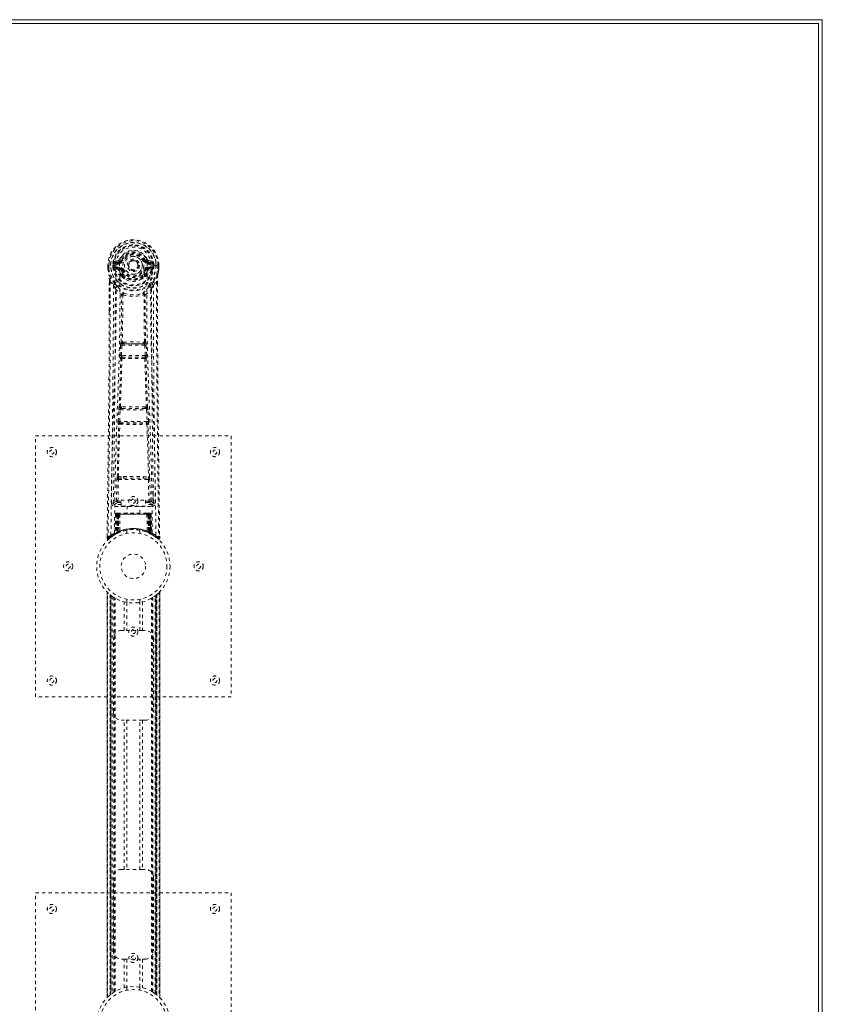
# Model space of a CAD drawing. Header units: inches. Extents: x 38 to 229, y 83 to 131.
# Tile 8 of 8: x 204 to 229, y 101 to 131. Entities that reach past the tile are written whole.
import ezdxf

# ---------------------------------------------------------------- set-up
doc = ezdxf.new("R2010")
doc.units = ezdxf.units.IN
doc.header["$MEASUREMENT"] = 0
doc.linetypes.add('SLD-Dashed', pattern=[0.075, 0.05, -0.025])
doc.linetypes.add('SLD-Solid', pattern=[0])

msp = doc.modelspace()

# ---------------------------------------------------------------- linework, layer by layer
at = {"color": 7, "linetype": 'SLD-Solid', "lineweight": 15}
for p, q in [((133.293, 130.911), (229.043, 130.911)), ((228.925, 130.793), (133.293, 130.793)), ((228.925, 130.793), (133.293, 130.793)), ((228.925, 83.529), (228.925, 130.793)), ((228.925, 83.529), (228.925, 130.793)), ((229.043, 130.911), (229.043, 83.411))]:
    msp.add_line(p, q, dxfattribs=at)
at = {"color": 7, "linetype": 'SLD-Dashed', "lineweight": 0}
for p, q in [((207.468, 123.535), (207.349, 123.512)), ((207.379, 123.476), (207.496, 123.496)), ((207.379, 123.476), (207.379, 123.446)), ((207.496, 123.476), (207.379, 123.476)), ((207.496, 123.446), (207.379, 123.446)), ((207.496, 123.496), (207.496, 123.476)), ((207.496, 123.446), (207.496, 123.476)), ((207.556, 123.54), (207.501, 123.563)), ((207.501, 123.429), (207.501, 123.431)), ((207.556, 123.54), (207.578, 123.53)), ((208.271, 123.53), (208.293, 123.54)), ((208.293, 123.54), (208.297, 123.532)), ((208.348, 123.431), (208.348, 123.429)), ((208.353, 123.496), (208.47, 123.476)), ((208.353, 123.496), (208.353, 123.476)), ((208.47, 123.476), (208.353, 123.476)), ((208.353, 123.446), (208.353, 123.476)), ((208.47, 123.446), (208.353, 123.446)), ((208.5, 123.512), (208.381, 123.535)), ((208.47, 123.446), (208.47, 123.476)), ((207.145, 123.395), (207.145, 123.278)), ((207.149, 123.395), (207.145, 123.395)), ((207.145, 123.278), (207.145, 123.274)), ((207.146, 123.395), (207.146, 123.278)), ((207.202, 123.394), (207.149, 123.395)), ((207.175, 123.392), (207.175, 123.278)), ((207.225, 123.394), (207.202, 123.394)), ((207.383, 123.394), (207.225, 123.394)), ((207.296, 123.321), (207.296, 123.392)), ((207.296, 123.321), (207.326, 123.322)), ((207.296, 123.321), (207.296, 123.321)), ((207.331, 123.392), (207.326, 123.392)), ((207.326, 123.392), (207.326, 123.322)), ((207.326, 123.321), (207.331, 123.303)), ((207.331, 123.313), (207.331, 123.392)), ((207.331, 123.303), (207.331, 123.313)), ((207.338, 123.276), (207.341, 123.272)), ((207.341, 123.272), (207.342, 123.271)), ((207.341, 123.272), (207.342, 123.271)), ((207.352, 123.26), (207.342, 123.271)), ((207.352, 123.26), (207.466, 123.24)), ((207.366, 123.324), (207.366, 123.294)), ((207.366, 123.324), (207.496, 123.324)), ((207.496, 123.269), (207.366, 123.294)), ((207.366, 123.294), (207.496, 123.294)), ((207.496, 123.324), (207.496, 123.294)), ((207.496, 123.269), (207.496, 123.294)), ((207.578, 123.239), (207.551, 123.228)), ((207.556, 123.078), (207.556, 123.097)), ((207.58, 123.103), (207.58, 123.084)), ((208.081, 123.385), (208.08, 123.369)), ((208.081, 123.393), (208.081, 123.385)), ((208.269, 123.084), (208.269, 123.103)), ((208.298, 123.228), (208.271, 123.239)), ((208.293, 123.078), (208.293, 123.097)), ((208.353, 123.324), (208.353, 123.294)), ((208.353, 123.324), (208.483, 123.324)), ((208.483, 123.294), (208.353, 123.269)), ((208.353, 123.269), (208.353, 123.294)), ((208.353, 123.294), (208.483, 123.294)), ((208.383, 123.24), (208.497, 123.26)), ((208.624, 123.394), (208.466, 123.394)), ((208.483, 123.294), (208.483, 123.324)), ((208.508, 123.272), (208.497, 123.26)), ((208.497, 123.26), (208.497, 123.26)), ((208.497, 123.26), (208.497, 123.26)), ((208.508, 123.272), (208.511, 123.276)), ((208.518, 123.392), (208.523, 123.392)), ((208.518, 123.313), (208.518, 123.392)), ((208.523, 123.321), (208.518, 123.303)), ((208.518, 123.303), (208.518, 123.313)), ((208.523, 123.322), (208.523, 123.392)), ((208.523, 123.322), (208.553, 123.321)), ((208.553, 123.392), (208.553, 123.321)), ((208.553, 123.392), (208.553, 123.392)), ((208.553, 123.321), (208.553, 123.321)), ((208.647, 123.394), (208.624, 123.394)), ((208.7, 123.395), (208.647, 123.394)), ((208.674, 123.278), (208.674, 123.392)), ((208.704, 123.395), (208.7, 123.395)), ((208.703, 123.278), (208.703, 123.395)), ((208.704, 123.395), (208.704, 123.278)), ((208.704, 123.274), (208.704, 123.278)), ((207.187, 122.894), (207.184, 121.969)), ((207.188, 121.969), (207.188, 122.893)), ((207.217, 122.892), (207.313, 122.776)), ((207.575, 123.033), (207.564, 123.05)), ((208.285, 123.05), (208.274, 123.033)), ((208.536, 122.776), (208.632, 122.892)), ((208.661, 122.839), (208.661, 122.893)), ((208.662, 122.894), (208.662, 122.84)), ((207.597, 122.474), (207.597, 122.474)), ((208.252, 122.474), (208.252, 122.474)), ((207.625, 121.034), (207.585, 121.034)), ((208.264, 121.034), (208.224, 121.034)), ((207.514, 120.621), (207.531, 120.938)), ((207.559, 120.619), (207.575, 120.936)), ((207.575, 120.936), (208.274, 120.936)), ((207.594, 120.981), (207.633, 120.981)), ((208.216, 120.981), (207.633, 120.981)), ((208.216, 120.981), (208.255, 120.981)), ((208.274, 120.936), (208.29, 120.619)), ((208.335, 120.621), (208.318, 120.938)), ((207.538, 120.527), (207.523, 120.531)), ((208.29, 120.619), (207.559, 120.619)), ((207.582, 120.569), (207.568, 120.574)), ((207.568, 120.574), (208.281, 120.574)), ((208.281, 120.574), (208.267, 120.569)), ((208.311, 120.527), (208.326, 120.531)), ((207.459, 118.603), (207.476, 118.956)), ((207.504, 118.601), (207.521, 118.954)), ((207.521, 118.954), (208.328, 118.954)), ((207.559, 119.05), (207.526, 119.049)), ((207.568, 118.998), (207.536, 118.998)), ((208.281, 118.998), (207.568, 118.998)), ((208.281, 118.998), (208.313, 118.998)), ((208.323, 119.049), (208.29, 119.05)), ((208.328, 118.954), (208.345, 118.601)), ((208.39, 118.603), (208.373, 118.956)), ((208.345, 118.601), (207.504, 118.601)), ((207.466, 118.513), (207.474, 118.51)), ((207.518, 118.553), (207.51, 118.556)), ((207.51, 118.556), (208.339, 118.556)), ((208.339, 118.556), (208.331, 118.553)), ((208.375, 118.51), (208.383, 118.513)), ((204.925, 118.161), (210.925, 118.161)), ((204.925, 110.161), (204.925, 118.161)), ((210.925, 118.161), (210.925, 110.161)), ((207.406, 116.158), (207.421, 116.819)), ((207.451, 116.157), (207.466, 116.818)), ((207.463, 116.903), (207.62, 116.91)), ((207.466, 116.818), (208.383, 116.818)), ((207.474, 116.859), (207.627, 116.861)), ((207.627, 116.861), (208.222, 116.861)), ((208.222, 116.861), (208.375, 116.859)), ((208.229, 116.91), (208.386, 116.903)), ((208.383, 116.818), (208.399, 116.157)), ((208.443, 116.158), (208.428, 116.819)), ((207.316, 116.391), (207.312, 116.103)), ((207.451, 116.112), (207.451, 116.157)), ((207.451, 116.157), (207.545, 116.157)), ((207.545, 116.188), (208.295, 116.188)), ((207.545, 116.008), (207.545, 116.188)), ((208.295, 116.188), (208.295, 116.008)), ((208.295, 116.157), (208.399, 116.157)), ((208.399, 116.112), (208.399, 116.157)), ((208.537, 116.103), (208.533, 116.391)), ((207.312, 116.101), (207.313, 116.093)), ((207.357, 116.055), (207.357, 115.995)), ((207.545, 116.055), (207.357, 116.055)), ((207.357, 115.995), (208.492, 115.995)), ((207.451, 116.112), (207.545, 116.112)), ((208.295, 116.008), (207.545, 116.008)), ((207.73, 116.008), (207.73, 115.786)), ((208.12, 115.786), (208.12, 116.008)), ((208.295, 116.112), (208.399, 116.112)), ((208.492, 116.055), (208.295, 116.055)), ((208.492, 115.995), (208.492, 116.055)), ((208.536, 116.093), (208.537, 116.101)), ((207.379, 115.757), (207.358, 115.151)), ((207.392, 115.757), (207.371, 115.159)), ((207.392, 115.757), (207.379, 115.757)), ((207.413, 115.76), (207.39, 115.167)), ((207.41, 115.757), (207.39, 115.17)), ((207.477, 115.757), (207.41, 115.757)), ((207.418, 115.757), (207.417, 115.2)), ((207.425, 115.786), (207.418, 115.786)), ((207.425, 115.757), (207.418, 115.757)), ((207.432, 115.786), (207.422, 115.786)), ((207.425, 115.757), (208.424, 115.757)), ((207.425, 115.204), (207.425, 115.757)), ((207.431, 115.206), (207.431, 115.757)), ((207.431, 115.757), (207.438, 115.757)), ((207.438, 115.786), (207.432, 115.786)), ((207.438, 115.757), (207.438, 115.21)), ((208.411, 115.757), (207.438, 115.757)), ((207.494, 115.786), (207.44, 115.786)), ((207.45, 115.757), (207.449, 115.215)), ((207.456, 115.786), (207.45, 115.786)), ((207.456, 115.757), (207.45, 115.757)), ((207.456, 115.786), (207.494, 115.786)), ((207.456, 115.757), (208.393, 115.757)), ((207.456, 115.218), (207.456, 115.757)), ((207.458, 115.206), (207.477, 115.757)), ((207.478, 115.757), (207.459, 115.206)), ((207.477, 115.757), (207.478, 115.757)), ((207.509, 115.757), (207.478, 115.757)), ((207.509, 115.757), (207.504, 115.235)), ((207.516, 115.786), (207.508, 115.786)), ((208.34, 115.757), (207.509, 115.757)), ((208.333, 115.786), (207.516, 115.786)), ((208.341, 115.786), (208.333, 115.786)), ((208.34, 115.757), (208.345, 115.235)), ((208.371, 115.757), (208.34, 115.757)), ((208.409, 115.786), (208.355, 115.786)), ((208.355, 115.786), (208.393, 115.786)), ((208.39, 115.206), (208.371, 115.757)), ((208.371, 115.757), (208.372, 115.757)), ((208.372, 115.757), (208.391, 115.206)), ((208.439, 115.757), (208.372, 115.757)), ((208.399, 115.786), (208.393, 115.786)), ((208.399, 115.757), (208.393, 115.757)), ((208.393, 115.757), (208.393, 115.218)), ((208.4, 115.215), (208.399, 115.757)), ((208.417, 115.786), (208.411, 115.786)), ((208.411, 115.21), (208.411, 115.757)), ((208.411, 115.757), (208.418, 115.757)), ((208.427, 115.786), (208.417, 115.786)), ((208.418, 115.757), (208.418, 115.206)), ((208.431, 115.786), (208.424, 115.786)), ((208.431, 115.757), (208.424, 115.757)), ((208.424, 115.757), (208.424, 115.204)), ((208.432, 115.2), (208.431, 115.757)), ((208.459, 115.167), (208.436, 115.76)), ((208.439, 115.757), (208.459, 115.17)), ((208.457, 115.757), (208.478, 115.159)), ((208.47, 115.757), (208.457, 115.757)), ((208.47, 115.757), (208.491, 115.151)), ((207.725, 115.268), (207.725, 115.172)), ((208.125, 115.172), (208.125, 115.268)), ((207.119, 115.086), (207.118, 115.02)), ((207.119, 115.086), (207.118, 115.019)), ((207.118, 115.019), (207.148, 115.019)), ((207.12, 115.083), (207.119, 115.019)), ((207.167, 114.998), (207.209, 115.032)), ((207.343, 115.127), (207.356, 115.135)), ((207.358, 115.151), (207.371, 115.159)), ((207.375, 115.145), (207.441, 115.179)), ((207.39, 115.17), (207.458, 115.206)), ((207.417, 115.2), (207.425, 115.204)), ((207.43, 115.174), (207.417, 115.2)), ((207.43, 115.174), (207.421, 115.17)), ((207.425, 115.204), (207.437, 115.178)), ((207.437, 115.178), (207.43, 115.174)), ((207.438, 115.21), (207.431, 115.206)), ((207.435, 115.176), (207.443, 115.18)), ((207.438, 115.21), (207.45, 115.183)), ((207.441, 115.179), (207.442, 115.18)), ((207.442, 115.18), (207.449, 115.183)), ((207.449, 115.215), (207.456, 115.218)), ((207.461, 115.189), (207.449, 115.215)), ((207.459, 115.206), (207.458, 115.206)), ((207.467, 115.191), (207.461, 115.189)), ((208.393, 115.218), (208.382, 115.191)), ((208.388, 115.189), (208.382, 115.191)), ((208.4, 115.215), (208.388, 115.189)), ((208.391, 115.206), (208.39, 115.206)), ((208.391, 115.206), (208.459, 115.17)), ((208.393, 115.218), (208.4, 115.215)), ((208.411, 115.21), (208.399, 115.183)), ((208.407, 115.18), (208.408, 115.179)), ((208.408, 115.179), (208.422, 115.172)), ((208.418, 115.206), (208.411, 115.21)), ((208.424, 115.204), (208.412, 115.178)), ((208.419, 115.174), (208.412, 115.178)), ((208.432, 115.2), (208.419, 115.174)), ((208.445, 115.161), (208.419, 115.174)), ((208.424, 115.204), (208.432, 115.2)), ((208.439, 115.163), (208.474, 115.145)), ((208.478, 115.159), (208.491, 115.151)), ((208.487, 115.139), (208.5, 115.131)), ((208.493, 115.135), (208.506, 115.127)), ((208.64, 115.032), (208.682, 114.998)), ((208.701, 115.019), (208.681, 114.997)), ((208.731, 115.02), (208.73, 115.087)), ((207.119, 113.376), (207.119, 100.946)), ((207.119, 100.947), (207.119, 113.375)), ((207.119, 113.375), (207.12, 113.374)), ((207.119, 113.374), (207.119, 100.947)), ((207.132, 100.959), (207.132, 113.363)), ((207.209, 101.029), (207.209, 113.292)), ((207.21, 113.292), (207.21, 101.029)), ((207.214, 113.288), (207.214, 101.033)), ((207.254, 113.257), (207.218, 113.285)), ((207.218, 101.036), (207.218, 113.285)), ((207.218, 113.285), (207.218, 101.036)), ((207.224, 113.281), (207.224, 101.041)), ((207.233, 101.048), (207.233, 113.273)), ((207.234, 101.049), (207.234, 113.272)), ((207.236, 113.271), (207.236, 101.05)), ((207.238, 113.269), (207.238, 101.052)), ((207.269, 113.247), (207.269, 101.075)), ((207.326, 113.208), (207.322, 113.211)), ((207.326, 101.113), (207.326, 113.208)), ((207.352, 101.129), (207.352, 113.193)), ((207.369, 101.139), (207.369, 113.182)), ((207.725, 113.15), (207.725, 113.053)), ((208.125, 113.053), (208.125, 113.15)), ((208.48, 101.139), (208.48, 113.182)), ((208.497, 101.129), (208.497, 113.193)), ((208.523, 101.113), (208.523, 113.208)), ((208.589, 101.069), (208.589, 113.253)), ((208.611, 101.052), (208.611, 113.269)), ((208.613, 101.05), (208.613, 113.271)), ((208.615, 113.272), (208.615, 101.049)), ((208.619, 113.276), (208.619, 101.046)), ((208.631, 113.285), (208.631, 101.036)), ((208.631, 101.036), (208.631, 113.285)), ((208.634, 101.034), (208.634, 113.287)), ((208.64, 113.292), (208.635, 113.288)), ((208.635, 101.033), (208.635, 113.288)), ((208.64, 113.292), (208.64, 101.029)), ((208.64, 101.029), (208.64, 113.292)), ((208.717, 113.363), (208.717, 100.959)), ((208.73, 100.945), (208.73, 113.376)), ((208.73, 113.375), (208.73, 100.947)), ((208.73, 100.947), (208.73, 113.374)), ((207.643, 112.196), (207.643, 113.072)), ((207.727, 113.053), (207.727, 112.196)), ((208.122, 112.196), (208.122, 113.053)), ((208.206, 113.072), (208.206, 112.196)), ((207.31, 109.696), (207.31, 111.946)), ((207.56, 112.196), (207.643, 112.196)), ((208.206, 112.196), (207.643, 112.196)), ((208.206, 112.196), (208.29, 112.196)), ((208.54, 111.946), (208.54, 109.696)), ((210.925, 110.161), (204.925, 110.161)), ((207.643, 109.446), (207.56, 109.446)), ((207.643, 104.876), (207.643, 109.446)), ((208.206, 109.446), (207.643, 109.446)), ((207.727, 109.446), (207.727, 104.876)), ((208.122, 104.876), (208.122, 109.446)), ((208.206, 109.446), (208.206, 104.876)), ((208.29, 109.446), (208.206, 109.446)), ((207.56, 104.876), (207.643, 104.876)), ((208.206, 104.876), (207.643, 104.876)), ((208.206, 104.876), (208.29, 104.876)), ((207.31, 102.376), (207.31, 104.626)), ((208.54, 104.626), (208.54, 102.376)), ((204.925, 96.161), (204.925, 104.161)), ((204.925, 104.161), (210.925, 104.161)), ((210.925, 104.161), (210.925, 96.161)), ((207.643, 102.126), (207.56, 102.126)), ((207.643, 101.25), (207.643, 102.126)), ((207.643, 102.126), (208.206, 102.126)), ((207.727, 102.126), (207.727, 101.268)), ((208.122, 101.268), (208.122, 102.126)), ((208.206, 102.126), (208.206, 101.25)), ((208.29, 102.126), (208.206, 102.126)), ((207.725, 101.268), (207.725, 101.172)), ((208.125, 101.172), (208.125, 101.268)), ((208.523, 101.113), (208.527, 101.11)), ((207.209, 101.029), (207.214, 101.033)), ((208.595, 101.064), (208.631, 101.036)), ((208.631, 101.036), (208.611, 101.052)), ((208.635, 101.033), (208.64, 101.029)), ((208.73, 100.947), (208.729, 100.947))]:
    msp.add_line(p, q, dxfattribs=at)
at = {"color": 7, "linetype": 'SLD-Dashed', "lineweight": 0, "flags": 128}
for points in [[(207.501, 123.431), (207.507, 123.508), (207.53, 123.582), (207.569, 123.651), (207.623, 123.711), (207.688, 123.76), (207.762, 123.796), (207.842, 123.818), (207.924, 123.825), (208.007, 123.818), (208.087, 123.796), (208.161, 123.76), (208.226, 123.711), (208.28, 123.651), (208.319, 123.582), (208.342, 123.508), (208.348, 123.431)], [(207.379, 123.446), (207.356, 123.45), (207.336, 123.463)], [(207.346, 115.169), (207.355, 116.213), (207.376, 117.256), (207.408, 118.296), (207.445, 119.331), (207.481, 120.363), (207.507, 121.389), (207.516, 122.411), (207.501, 123.428)], [(207.496, 123.496), (207.533, 123.51), (207.546, 123.524)], [(207.546, 123.524), (207.552, 123.531), (207.556, 123.54)], [(207.605, 123.519), (207.6, 123.521), (207.595, 123.523), (207.59, 123.525), (207.586, 123.527), (207.583, 123.528), (207.58, 123.529), (207.579, 123.53), (207.578, 123.53)], [(208.244, 123.519), (208.249, 123.521), (208.254, 123.523), (208.259, 123.525), (208.263, 123.527), (208.266, 123.528), (208.269, 123.529), (208.271, 123.53), (208.271, 123.53)], [(208.503, 115.169), (208.494, 116.214), (208.473, 117.257), (208.441, 118.296), (208.404, 119.332), (208.368, 120.363), (208.342, 121.39), (208.334, 122.412), (208.348, 123.428)], [(208.513, 123.463), (208.493, 123.45), (208.47, 123.446)], [(207.145, 123.395), (207.145, 123.394), (207.146, 123.394), (207.148, 123.394), (207.152, 123.393), (207.156, 123.393), (207.162, 123.393), (207.168, 123.393), (207.175, 123.392)], [(207.145, 123.278), (207.158, 123.181), (207.174, 123.105)], [(207.145, 123.274), (207.146, 123.274), (207.148, 123.274), (207.151, 123.275), (207.154, 123.275), (207.159, 123.276), (207.164, 123.277), (207.169, 123.277), (207.175, 123.278)], [(207.175, 123.278), (207.168, 123.278), (207.162, 123.278), (207.156, 123.278), (207.152, 123.278), (207.148, 123.278), (207.146, 123.278), (207.145, 123.278), (207.145, 123.278)], [(207.145, 123.274), (207.157, 123.184), (207.175, 123.094)], [(207.174, 123.105), (207.174, 123.099), (207.175, 123.094)], [(207.237, 115.113), (207.244, 116.16), (207.264, 117.205), (207.293, 118.247), (207.328, 119.285), (207.362, 120.319), (207.387, 121.349), (207.396, 122.374), (207.384, 123.394)], [(207.326, 123.321), (207.326, 123.322), (207.326, 123.322)], [(207.331, 123.313), (207.348, 123.321), (207.366, 123.324)], [(207.494, 123.217), (207.48, 123.234), (207.466, 123.24)], [(207.556, 123.097), (207.524, 123.149), (207.494, 123.217)], [(207.551, 123.228), (207.578, 123.164), (207.608, 123.115)], [(207.605, 123.251), (207.6, 123.249), (207.595, 123.246), (207.59, 123.244), (207.586, 123.243), (207.583, 123.241), (207.58, 123.24), (207.579, 123.239), (207.578, 123.239)], [(208.241, 123.115), (208.271, 123.164), (208.298, 123.228)], [(208.244, 123.251), (208.249, 123.249), (208.254, 123.246), (208.259, 123.244), (208.263, 123.243), (208.266, 123.241), (208.269, 123.24), (208.271, 123.239), (208.271, 123.239)], [(208.293, 123.097), (208.325, 123.149), (208.355, 123.217)], [(208.355, 123.217), (208.369, 123.234), (208.383, 123.24)], [(208.612, 115.113), (208.605, 116.16), (208.585, 117.205), (208.556, 118.247), (208.521, 119.285), (208.487, 120.319), (208.462, 121.349), (208.453, 122.374), (208.466, 123.394)], [(208.483, 123.324), (208.501, 123.321), (208.518, 123.313)], [(208.523, 123.392), (208.527, 123.392), (208.534, 123.392), (208.543, 123.392), (208.553, 123.392)], [(208.523, 123.322), (208.523, 123.322), (208.523, 123.321)], [(208.674, 123.392), (208.681, 123.392), (208.687, 123.393), (208.693, 123.393), (208.697, 123.393), (208.701, 123.394), (208.703, 123.394), (208.704, 123.394), (208.704, 123.395)], [(208.704, 123.278), (208.704, 123.278), (208.703, 123.278), (208.701, 123.278), (208.697, 123.278), (208.693, 123.278), (208.687, 123.278), (208.681, 123.278), (208.674, 123.278)], [(208.704, 123.274), (208.703, 123.274), (208.701, 123.274), (208.698, 123.275), (208.695, 123.275), (208.69, 123.276), (208.685, 123.277), (208.68, 123.277), (208.674, 123.278)], [(208.674, 123.094), (208.691, 123.173), (208.704, 123.274)], [(208.674, 123.094), (208.675, 123.099), (208.675, 123.105)], [(208.704, 123.278), (208.691, 123.181), (208.675, 123.105)], [(207.217, 122.892), (207.215, 121.426), (207.206, 119.954), (207.192, 118.507), (207.189, 118.286), (207.187, 118.056), (207.184, 117.853), (207.182, 117.654), (207.179, 117.439), (207.177, 117.289), (207.175, 117.132), (207.173, 116.975), (207.172, 116.858), (207.17, 116.718), (207.168, 116.556), (207.163, 116.224), (207.161, 116.019), (207.157, 115.764), (207.154, 115.503), (207.151, 115.255), (207.148, 115.019)], [(207.355, 122.815), (207.255, 122.939), (207.175, 123.094)], [(207.187, 122.894), (207.187, 122.893), (207.188, 122.893), (207.19, 122.893), (207.194, 122.892), (207.199, 122.892), (207.205, 122.892), (207.211, 122.892), (207.217, 122.892)], [(207.575, 123.033), (207.65, 122.975), (207.707, 122.945)], [(208.142, 122.945), (208.199, 122.975), (208.274, 123.033)], [(208.494, 122.815), (208.595, 122.94), (208.674, 123.094)], [(208.632, 122.892), (208.638, 122.892), (208.644, 122.892), (208.65, 122.892), (208.655, 122.892), (208.659, 122.893), (208.661, 122.893), (208.662, 122.893), (208.662, 122.894)], [(208.632, 122.892), (208.634, 121.428), (208.643, 119.954), (208.657, 118.507), (208.66, 118.26), (208.663, 118.002), (208.666, 117.786), (208.669, 117.557), (208.672, 117.307), (208.675, 117.036), (208.678, 116.818), (208.681, 116.555), (208.686, 116.232), (208.688, 116.021), (208.692, 115.763), (208.695, 115.501), (208.698, 115.253), (208.701, 115.019)], [(208.662, 122.84), (208.67, 120.27), (208.697, 117.645), (208.731, 115.019)], [(207.313, 122.776), (207.313, 122.256), (207.311, 121.723), (207.308, 121.178), (207.305, 120.663), (207.301, 120.133), (207.295, 119.581), (207.29, 119.092), (207.287, 118.835), (207.284, 118.562), (207.28, 118.273), (207.276, 117.969), (207.273, 117.694), (207.27, 117.453), (207.267, 117.262), (207.264, 117.047), (207.261, 116.806), (207.258, 116.581), (207.256, 116.388), (207.253, 116.228), (207.252, 116.101)], [(207.372, 122.663), (207.459, 122.563), (207.559, 122.475)], [(207.45, 122.727), (207.46, 122.718), (207.465, 122.712)], [(207.607, 122.485), (207.602, 122.494), (207.595, 122.5), (207.587, 122.503), (207.579, 122.503), (207.572, 122.5), (207.565, 122.494), (207.561, 122.485), (207.559, 122.475)], [(208.29, 122.475), (208.288, 122.485), (208.284, 122.494), (208.277, 122.5), (208.27, 122.503), (208.262, 122.503), (208.254, 122.5), (208.247, 122.494), (208.242, 122.485)], [(208.29, 122.475), (208.39, 122.563), (208.477, 122.663)], [(208.384, 122.712), (208.389, 122.718), (208.399, 122.727)], [(208.597, 116.101), (208.595, 116.237), (208.593, 116.409), (208.59, 116.618), (208.587, 116.863), (208.584, 117.112), (208.581, 117.331), (208.579, 117.485), (208.577, 117.623), (208.576, 117.744), (208.574, 117.9), (208.571, 118.063), (208.57, 118.219), (208.56, 119.032), (208.551, 119.85), (208.543, 120.823), (208.538, 121.813), (208.536, 122.776)], [(207.549, 121.028), (207.56, 121.748), (207.561, 122.466)], [(207.597, 122.474), (207.596, 121.755), (207.585, 121.034)], [(208.264, 121.034), (208.253, 121.755), (208.252, 122.474)], [(208.3, 121.028), (208.289, 121.748), (208.288, 122.466)], [(207.184, 121.969), (207.179, 120.27), (207.152, 117.645), (207.119, 115.086)], [(207.625, 121.034), (207.924, 121.036), (208.224, 121.034)], [(207.633, 120.981), (207.924, 120.982), (208.216, 120.981)], [(207.531, 120.938), (207.536, 120.938), (207.546, 120.937), (207.56, 120.937), (207.575, 120.936)], [(207.594, 120.981), (207.593, 120.98), (207.591, 120.979), (207.588, 120.976), (207.582, 120.966), (207.578, 120.952), (207.575, 120.936)], [(208.274, 120.936), (208.289, 120.937), (208.303, 120.937), (208.313, 120.938), (208.318, 120.938)], [(207.491, 119.045), (207.516, 119.787), (207.538, 120.527)], [(207.514, 120.621), (207.519, 120.621), (207.53, 120.62), (207.544, 120.619), (207.559, 120.619)], [(207.526, 119.049), (207.551, 119.792), (207.573, 120.532)], [(207.568, 120.574), (207.563, 120.578), (207.56, 120.587), (207.558, 120.594), (207.558, 120.602), (207.558, 120.61), (207.559, 120.619)], [(208.276, 120.532), (208.298, 119.792), (208.323, 119.049)], [(208.29, 120.619), (208.291, 120.61), (208.291, 120.602), (208.291, 120.594), (208.29, 120.587), (208.286, 120.578), (208.281, 120.574)], [(208.29, 120.619), (208.305, 120.619), (208.319, 120.62), (208.33, 120.621), (208.335, 120.621)], [(208.358, 119.045), (208.333, 119.787), (208.311, 120.527)], [(207.476, 118.956), (207.479, 118.988), (207.479, 118.99)], [(207.476, 118.956), (207.481, 118.956), (207.491, 118.955), (207.506, 118.954), (207.521, 118.954)], [(208.328, 118.954), (208.343, 118.954), (208.358, 118.955), (208.368, 118.956), (208.373, 118.956)], [(208.373, 118.956), (208.37, 118.988), (208.37, 118.99)], [(207.459, 118.603), (207.464, 118.603), (207.474, 118.602), (207.489, 118.602), (207.504, 118.601)], [(208.345, 118.601), (208.36, 118.602), (208.375, 118.602), (208.385, 118.603), (208.39, 118.603)], [(207.43, 116.901), (207.449, 117.707), (207.474, 118.51)], [(207.463, 116.904), (207.483, 117.71), (207.508, 118.513)], [(208.341, 118.513), (208.366, 117.71), (208.386, 116.903)], [(208.419, 116.901), (208.4, 117.707), (208.375, 118.51)], [(207.421, 116.819), (207.426, 116.819), (207.436, 116.819), (207.451, 116.819), (207.466, 116.818)], [(207.62, 116.91), (207.924, 116.91), (208.229, 116.91)], [(207.627, 116.861), (207.924, 116.861), (208.222, 116.861)], [(208.383, 116.818), (208.398, 116.819), (208.413, 116.819), (208.423, 116.819), (208.428, 116.819)], [(207.406, 116.158), (207.336, 116.13), (207.312, 116.101)], [(207.406, 116.158), (207.411, 116.158), (207.421, 116.158), (207.434, 116.158), (207.451, 116.157)], [(208.399, 116.157), (208.415, 116.158), (208.428, 116.158), (208.438, 116.158), (208.443, 116.158)], [(208.537, 116.101), (208.513, 116.13), (208.443, 116.158)], [(207.357, 116.055), (207.381, 116.084), (207.451, 116.112)], [(208.399, 116.112), (208.468, 116.084), (208.492, 116.055)], [(207.379, 115.757), (207.381, 115.757), (207.39, 115.757), (207.403, 115.757), (207.418, 115.757)], [(207.431, 115.757), (207.417, 115.757), (207.404, 115.757), (207.395, 115.757), (207.392, 115.757)], [(207.41, 115.757), (207.411, 115.757), (207.412, 115.757), (207.416, 115.757), (207.421, 115.757), (207.427, 115.757), (207.434, 115.757), (207.442, 115.757), (207.45, 115.757)], [(208.399, 115.757), (208.407, 115.757), (208.415, 115.757), (208.422, 115.757), (208.428, 115.757), (208.433, 115.757), (208.437, 115.757), (208.438, 115.757), (208.439, 115.757)], [(208.409, 115.786), (208.409, 115.786), (208.407, 115.786)], [(208.457, 115.757), (208.454, 115.757), (208.445, 115.757), (208.432, 115.757), (208.418, 115.757)], [(208.431, 115.757), (208.446, 115.757), (208.459, 115.757), (208.468, 115.757), (208.47, 115.757)], [(208.439, 115.757), (208.438, 115.763), (208.437, 115.765)], [(207.121, 115.02), (207.123, 115.012), (207.126, 115.004), (207.131, 114.998), (207.138, 114.993), (207.145, 114.99), (207.152, 114.99), (207.159, 114.991), (207.166, 114.995)], [(207.168, 114.997), (207.201, 115.025), (207.209, 115.032)], [(207.285, 115.088), (207.334, 115.121), (207.379, 115.147)], [(207.443, 115.18), (207.443, 115.181), (207.442, 115.182), (207.441, 115.185), (207.44, 115.188), (207.438, 115.192), (207.436, 115.196), (207.433, 115.201), (207.431, 115.206)], [(207.456, 115.218), (207.46, 115.208), (207.464, 115.199), (207.467, 115.193), (207.467, 115.191)], [(208.461, 115.162), (208.459, 115.168), (208.459, 115.17)], [(208.476, 115.144), (208.515, 115.121), (208.564, 115.089)], [(208.498, 115.134), (208.491, 115.145), (208.487, 115.159)], [(208.683, 114.999), (208.69, 114.996), (208.698, 114.993), (208.706, 114.993), (208.714, 114.994), (208.721, 114.997), (208.726, 115.003), (208.729, 115.009), (208.731, 115.017)], [(208.731, 115.019), (208.73, 115.02), (208.729, 115.02), (208.722, 115.019), (208.713, 115.019), (208.707, 115.019), (208.701, 115.019)], [(208.635, 113.289), (208.629, 113.283), (208.619, 113.276)], [(207.731, 113.053), (207.728, 113.053), (207.727, 113.053)], [(208.122, 113.053), (208.123, 113.053), (208.105, 113.05), (208.068, 113.045), (208.013, 113.039), (207.949, 113.036), (207.924, 113.036)], [(208.122, 113.053), (208.111, 113.051), (208.086, 113.047)], [(207.727, 101.268), (207.738, 101.27), (207.746, 101.271)], [(208.118, 101.269), (208.121, 101.269), (208.122, 101.268)], [(208.619, 101.046), (208.63, 101.037), (208.635, 101.033)]]:
    msp.add_lwpolyline(points, dxfattribs=at)
at = {"color": 7, "linetype": 'SLD-Dashed', "lineweight": 0}
for centre, radius in [((207.924, 123.385), 0.7), ((207.924, 123.385), 0.69), ((207.924, 123.385), 0.623), ((207.924, 123.385), 0.32), ((207.924, 123.385), 0.275), ((207.924, 123.385), 0.188), ((207.924, 123.385), 0.156), ((207.924, 123.385), 0.142), ((207.924, 123.385), 0.139), ((207.924, 123.385), 0.138), ((205.425, 117.661), 0.141), ((205.425, 117.661), 0.0625), ((210.425, 117.661), 0.141), ((210.425, 117.661), 0.0625), ((207.924, 116.161), 0.14), ((207.924, 116.161), 0.0625), ((207.924, 114.161), 1.125), ((207.924, 114.161), 1.03), ((207.924, 114.161), 0.375), ((205.925, 114.161), 0.141), ((205.925, 114.161), 0.0625), ((209.925, 114.161), 0.141), ((209.925, 114.161), 0.0625), ((207.924, 112.161), 0.14), ((207.924, 112.161), 0.0625), ((205.425, 110.661), 0.141), ((210.425, 110.661), 0.141), ((205.425, 110.661), 0.0625), ((210.425, 110.661), 0.0625), ((205.425, 103.661), 0.141), ((210.425, 103.661), 0.141), ((205.425, 103.661), 0.0625), ((210.425, 103.661), 0.0625), ((207.924, 102.161), 0.14), ((207.924, 102.161), 0.0625), ((207.924, 100.161), 1.125), ((207.924, 100.161), 1.03)]:
    msp.add_circle(centre, radius, dxfattribs=at)
for centre, radius, start, end in [((207.924, 123.385), 0.78, 0, 179.3038), ((207.924, 123.385), 0.78, 0.7166, 179.2834), ((207.924, 123.385), 0.75, 0.5688, 179.4312), ((207.924, 123.385), 0.629, 0.6526, 179.3474), ((207.924, 123.385), 0.599, 0.6527, 179.3473), ((207.924, 123.4), 0.541, 359.3498, 180.6502), ((207.924, 123.385), 0.459, 22.774, 157.226), ((207.924, 123.385), 0.4, 22.774, 157.226), ((207.924, 123.385), 0.376, 22.774, 157.226), ((207.924, 123.385), 0.346, 22.7742, 157.2258), ((207.924, 123.385), 0.593, 172.3909, 179.3289), ((207.54, 123.436), 0.205, 158.3182, 172.3602), ((207.378, 123.506), 0.0299, 167.8835, 271.9624), ((207.502, 123.207), 0.221, 90.3097, 122.5194), ((207.497, 123.526), 0.0301, 162.3694, 268.5546), ((207.459, 123.58), 0.0454, 281.2463, 337.5751), ((207.496, 123.565), 0.089, 270, 337.226), ((207.496, 123.565), 0.119, 269.9989, 337.2244), ((207.924, 123.385), 0.275, 90.0003, 269.9997), ((207.924, 123.385), 0.275, 269.999, 90.001), ((208.353, 123.565), 0.119, 202.7685, 270.0037), ((208.353, 123.565), 0.089, 202.774, 270), ((208.891, 122.192), 1.475, 111.6197, 113.9253), ((208.359, 123.567), 0.0715, 209.6142, 265.2209), ((208.39, 123.58), 0.0454, 202.4327, 258.7299), ((208.342, 123.196), 0.233, 58.0392, 88.5929), ((208.353, 123.526), 0.0301, 271.424, 17.652), ((208.471, 123.506), 0.0299, 268.0376, 12.1165), ((208.309, 123.436), 0.206, 7.6654, 21.6562), ((207.924, 123.385), 0.593, 0.6711, 7.6091), ((207.175, 123.278), 0.03, 180.0028, 185.051), ((207.924, 123.385), 0.787, 188.0937, 351.9063), ((206, 122.923), 1.188, 358.575, 8.7869), ((207.924, 123.385), 0.758, 188.0935, 351.9065), ((207.323, 124.439), 1.048, 268.5362, 270.1571), ((207.924, 123.385), 0.632, 185.8274, 354.1726), ((207.924, 123.385), 0.602, 186.0327, 353.9673), ((207.416, 123.309), 0.0855, 184.4817, 202.7828), ((207.365, 123.263), 0.0306, 89.0747, 154.5846), ((207.794, 123.481), 0.499, 204.8882, 243.9925), ((207.733, 123.482), 0.441, 210.2281, 246.4256), ((207.496, 123.239), 0.0299, 91.106, 178.7771), ((207.524, 123.212), 0.031, 31.5707, 169.9011), ((207.496, 123.205), 0.119, 22.7756, 90.0011), ((207.496, 123.205), 0.089, 22.774, 90), ((207.49, 123.204), 0.0649, 21.3224, 85.0805), ((207.586, 123.094), 0.0305, 44.5485, 174.2898), ((207.578, 123.057), 0.0458, 88.2977, 118.8793), ((207.924, 123.385), 0.376, 202.774, 337.226), ((207.606, 123.08), 0.0348, 87.2757, 140.5972), ((207.924, 123.397), 0.453, 220.451, 319.549), ((207.924, 123.385), 0.346, 202.7742, 337.2258), ((207.924, 123.378), 0.411, 219.7065, 320.2935), ((207.924, 123.385), 0.157, 245.2931, 290.0155), ((208.263, 123.094), 0.0305, 5.716, 135.4522), ((208.243, 123.08), 0.0347, 39.3773, 92.7498), ((208.353, 123.205), 0.119, 89.9963, 157.2315), ((208.271, 123.057), 0.0459, 61.1288, 91.7046), ((208.353, 123.205), 0.089, 90, 157.226), ((208.06, 123.476), 0.492, 295.7067, 335.4796), ((208.116, 123.483), 0.441, 293.5927, 329.7432), ((208.359, 123.204), 0.0649, 94.9295, 158.677), ((208.325, 123.212), 0.031, 10.1731, 148.3516), ((208.353, 123.239), 0.0299, 1.1599, 88.957), ((208.484, 123.263), 0.0306, 25.4231, 90.9348), ((208.403, 123.317), 0.116, 339.6374, 353.0981), ((209.849, 122.923), 1.188, 171.2131, 181.4251), ((203.7, 122.275), 3.571, 9.944, 13.2509), ((207.645, 122.459), 0.459, 129.166, 136.3531), ((208.906, 124.394), 2.213, 225.5102, 228.8694), ((207.579, 123.038), 0.046, 88.3074, 118.7839), ((207.601, 123.075), 0.045, 175.1449, 213.8959), ((207.615, 123.029), 0.0396, 127.1167, 174.8222), ((207.613, 123.085), 0.033, 181.8584, 228.4011), ((207.924, 123.424), 0.494, 227.4886, 312.5114), ((207.924, 123.365), 0.473, 242.614, 297.386), ((208.236, 123.085), 0.033, 311.6355, 358.105), ((208.234, 123.029), 0.0396, 5.1735, 52.8603), ((208.271, 123.038), 0.0459, 61.1738, 91.7245), ((208.248, 123.075), 0.0448, 326.2181, 4.9431), ((206.944, 124.393), 2.211, 311.1322, 314.4939), ((208.203, 122.458), 0.461, 43.6649, 50.8252), ((212.147, 122.275), 3.569, 166.7457, 170.0542), ((-292.378, 123.984), 499.752, 359.0962, 359.84861), ((202.526, 120.196), 5.439, 26.978, 28.3227), ((207.433, 122.661), 0.0608, 58.0062, 177.4211), ((208.196, 123.224), 0.893, 214.9848, 231.1507), ((207.62, 122.47), 0.0608, 73.7809, 175.95), ((207.679, 122.468), 0.0738, 124.9962, 166.7448), ((207.924, 123.322), 0.844, 250.0604, 289.9396), ((207.652, 123.224), 0.893, 308.857, 325.0075), ((208.229, 122.47), 0.0608, 4.0392, 106.2299), ((208.17, 122.468), 0.0737, 13.2121, 55.0454), ((208.416, 122.661), 0.0608, 2.5742, 122.0007), ((213.324, 120.196), 5.439, 151.6774, 153.0219), ((707.728, 123.979), 499.253, 180.15101, 180.90418), ((207.548, 122.467), 0.0134, 356.9219, 33.8719), ((207.594, 122.403), 0.0708, 87.2863, 117.2817), ((207.61, 122.473), 0.0129, 102.4027, 173.2827), ((207.924, 123.398), 0.966, 250.819, 289.1816), ((208.239, 122.473), 0.0128, 6.5879, 77.6733), ((208.255, 122.403), 0.0709, 62.7181, 92.7165), ((208.301, 122.467), 0.0133, 146.0483, 183.3929), ((207.712, 120.947), 0.181, 153.5425, 182.7669), ((207.58, 120.961), 0.0735, 85.5149, 114.1467), ((207.595, 121.026), 0.0457, 178.274, 268.1511), ((207.688, 121.023), 0.103, 173.8423, 204.0602), ((207.725, 121.021), 0.101, 172.2348, 203.4715), ((208.124, 121.021), 0.101, 336.5538, 7.74), ((208.161, 121.023), 0.104, 335.9775, 6.12), ((208.254, 121.026), 0.0457, 271.8462, 1.7408), ((208.27, 120.961), 0.073, 65.7418, 94.5966), ((208.138, 120.947), 0.181, 357.2077, 26.4795), ((208.217, 120.938), 0.0575, 357.8267, 47.5838), ((207.675, 120.592), 0.163, 169.7819, 201.8619), ((207.568, 120.529), 0.0451, 90.8671, 176.7647), ((207.583, 120.524), 0.0451, 90.9008, 176.6098), ((207.567, 120.458), 0.0749, 85.0867, 112.9565), ((207.631, 120.538), 0.0575, 147.5335, 185.8918), ((207.925, 157.905), 37.374, 269.4617, 270.5381), ((207.924, 153.152), 32.585, 269.3979, 270.6021), ((208.266, 120.524), 0.0451, 3.3908, 89.1108), ((208.218, 120.538), 0.0577, 354.1921, 32.3827), ((208.282, 120.457), 0.075, 67.071, 94.8952), ((208.281, 120.529), 0.0451, 3.2302, 89.138), ((208.174, 120.592), 0.163, 338.1167, 10.2278), ((207.615, 118.988), 0.136, 155.312, 179.2728), ((207.519, 118.965), 0.0843, 84.8687, 108.7973), ((207.536, 119.044), 0.0448, 177.9254, 222.9286), ((207.536, 119.04), 0.0422, 220.3282, 270.5258), ((207.589, 118.955), 0.068, 141.0962, 181.6421), ((207.613, 119.039), 0.0869, 173.4474, 208.337), ((207.639, 119.038), 0.0814, 171.2479, 208.6935), ((207.924, 86.27), 32.782, 89.3605, 90.6395), ((207.924, 85.645), 33.356, 89.387, 90.613), ((208.21, 119.038), 0.0814, 331.3116, 8.7474), ((208.237, 119.039), 0.0867, 331.6094, 6.5767), ((208.312, 119.044), 0.0455, 271.2423, 1.8377), ((208.26, 118.955), 0.068, 358.3743, 38.9081), ((208.33, 118.966), 0.0836, 71.1127, 95.2142), ((208.234, 118.988), 0.135, 0.6927, 24.7232), ((207.666, 118.572), 0.209, 171.5839, 196.496), ((207.558, 118.586), 0.0563, 164.2436, 211.7837), ((208.291, 118.586), 0.0564, 328.2446, 15.7282), ((208.183, 118.572), 0.209, 343.5127, 8.4074), ((207.511, 118.511), 0.0451, 90.5886, 177.0812), ((207.519, 118.507), 0.0451, 90.6128, 177.0209), ((207.5, 118.423), 0.0908, 85.1491, 107.0246), ((207.562, 118.52), 0.0546, 143.5286, 186.976), ((207.925, 155.157), 36.646, 269.3489, 270.6511), ((207.924, 151.371), 32.821, 269.291, 270.709), ((208.33, 118.507), 0.0451, 2.9813, 89.3849), ((208.286, 118.52), 0.0549, 353.1395, 36.356), ((208.338, 118.511), 0.0451, 2.9239, 89.4064), ((208.349, 118.423), 0.0911, 73.0086, 94.8332), ((207.823, 116.819), 0.402, 168.1563, 179.9094), ((207.456, 116.765), 0.139, 86.8613, 100.6155), ((207.475, 116.905), 0.0456, 184.179, 268.2426), ((207.574, 116.907), 0.111, 181.7854, 205.6662), ((207.571, 116.819), 0.105, 157.5284, 180.3523), ((207.708, 116.898), 0.0888, 172.3682, 204.4088), ((208.141, 116.898), 0.089, 335.6291, 7.6156), ((208.277, 116.907), 0.109, 334.1894, 358.359), ((208.374, 116.905), 0.0456, 271.7508, 355.8276), ((208.278, 116.819), 0.105, 359.6231, 22.4709), ((208.393, 116.763), 0.141, 79.4637, 93.0595), ((208.026, 116.819), 0.401, 0.0768, 11.8346), ((207.451, 116.157), 0.0451, 179.0366, 269.5658), ((208.398, 116.157), 0.0451, 270.4283, 0.8942), ((207.288, 117.694), 1.594, 268.7129, 270.8702), ((207.357, 116.1), 0.105, 179.271, 269.9888), ((207.355, 116.097), 0.0423, 186.5512, 271.9724), ((208.492, 116.1), 0.105, 270.0032, 0.737), ((208.494, 116.097), 0.0423, 268.0345, 353.4287), ((208.561, 117.698), 1.598, 269.1328, 271.2841), ((207.409, 115.756), 0.03, 90.0142, 177.9875), ((207.439, 115.713), 0.0741, 106.7324, 144.0662), ((207.422, 115.756), 0.03, 90.0245, 178.031), ((207.436, 115.62), 0.164, 91.7077, 100.6198), ((207.44, 115.756), 0.0299, 90.0351, 178.0922), ((207.445, 115.751), 0.0356, 82.055, 170.3117), ((207.844, 115.764), 0.419, 176.9995, 180.9574), ((207.994, 115.763), 0.563, 177.9089, 180.6572), ((207.86, 115.764), 0.422, 177.0503, 180.9809), ((207.889, 115.764), 0.439, 177.1636, 180.9418), ((207.902, 115.764), 0.446, 177.1759, 180.8924), ((207.507, 115.756), 0.0299, 90.1785, 178.219), ((207.508, 115.756), 0.0299, 90.1966, 178.1828), ((207.545, 115.763), 0.0369, 141.8936, 189.6191), ((208.306, 115.763), 0.0354, 349.2973, 39.19), ((208.341, 115.756), 0.0299, 1.781, 89.8215), ((208.342, 115.756), 0.0299, 1.8172, 89.8034), ((207.958, 115.764), 0.435, 359.0397, 2.8548), ((207.953, 115.764), 0.446, 359.0886, 2.8059), ((208.409, 115.756), 0.03, 1.9363, 89.9364), ((207.989, 115.764), 0.422, 359.039, 2.9669), ((207.806, 115.763), 0.612, 359.4533, 1.9805), ((208.413, 115.618), 0.166, 79.6023, 88.3384), ((208.014, 115.764), 0.41, 359.0171, 3.0631), ((208.427, 115.756), 0.03, 1.9513, 89.9753), ((208.41, 115.713), 0.0742, 35.9494, 73.2652), ((208.44, 115.756), 0.03, 1.9868, 89.9936), ((207.924, 114.16), 1.158, 47.8708, 132.1286), ((207.924, 114.129), 1.19, 60.8883, 119.1117), ((207.924, 114.161), 1.128, 60.4891, 119.511), ((207.924, 114.162), 1.155, 64.3787, 115.6213), ((207.924, 114.162), 1.155, 65.0796, 114.9204), ((207.924, 114.162), 1.155, 66.0603, 113.9397), ((207.924, 114.197), 1.12, 67.9469, 112.0531), ((207.925, 114.118), 1.21, 124.674, 131.8354), ((207.148, 115.019), 0.03, 179.2807, 312.1356), ((207.218, 115.062), 0.0825, 211.7689, 232.6794), ((207.921, 114.165), 1.122, 124.6346, 132.0829), ((207.912, 113.923), 1.368, 114.4276, 119.5505), ((207.267, 115.113), 0.03, 180.1724, 304.0659), ((207.925, 114.159), 1.129, 119.5135, 124.6439), ((207.328, 115.152), 0.03, 301.0587, 357.9838), ((207.387, 115.181), 0.0429, 196.9703, 245.8296), ((207.341, 115.16), 0.0299, 300.2547, 358.1185), ((207.925, 114.159), 1.129, 118.6525, 120.2409), ((207.896, 114.549), 0.808, 126.3203, 131.7855), ((207.9, 114.549), 0.808, 125.4851, 130.87), ((207.374, 115.302), 0.138, 269.4164, 293.4619), ((207.921, 114.168), 1.119, 114.245, 119.213), ((207.36, 115.171), 0.0299, 299.1925, 358.2248), ((207.362, 115.169), 0.0273, 297.6339, 2.2934), ((207.904, 114.549), 0.806, 124.3165, 129.6132), ((207.429, 115.206), 0.0297, 295.4725, 358.5542), ((207.429, 115.207), 0.0297, 295.4462, 358.5134), ((207.878, 114.612), 0.727, 120.9919, 125.2221), ((207.474, 115.217), 0.0346, 344.868, 30.9861), ((208.374, 115.217), 0.0345, 148.9482, 195.158), ((207.971, 114.612), 0.727, 54.773, 59.0021), ((207.931, 114.173), 1.114, 60.7732, 65.7638), ((208.42, 115.207), 0.0297, 181.4939, 244.5755), ((208.42, 115.206), 0.0297, 181.4603, 244.5421), ((207.946, 114.55), 0.805, 50.38, 55.6817), ((206.393, 116.146), 2.232, 334.3712, 335.1114), ((207.929, 114.169), 1.118, 59.7167, 64.7459), ((207.949, 114.549), 0.808, 49.1247, 54.5114), ((207.913, 114.138), 1.155, 59.964, 64.0307), ((207.939, 114.532), 0.83, 48.2862, 53.6081), ((208.489, 115.171), 0.0299, 181.8257, 240.757), ((208.489, 115.171), 0.03, 196.8515, 241.2838), ((208.508, 115.16), 0.03, 181.9333, 239.6936), ((208.462, 115.181), 0.0429, 294.1726, 343.0274), ((208.541, 115.189), 0.0716, 211.6678, 238.9021), ((207.923, 114.159), 1.13, 55.3553, 60.4811), ((208.521, 115.152), 0.03, 181.9794, 238.9457), ((207.962, 114.225), 1.053, 58.9212, 59.8658), ((207.937, 113.923), 1.368, 60.4478, 65.5706), ((208.582, 115.113), 0.03, 235.9314, 359.8303), ((207.926, 114.163), 1.125, 47.9124, 55.3605), ((207.924, 114.118), 1.21, 48.1661, 55.3297), ((208.701, 115.019), 0.03, 227.8592, 0.7245), ((207.96, 114.195), 1.174, 224.3206, 225.156), ((207.907, 114.138), 1.096, 231.0875, 232.4175), ((207.924, 114.16), 1.124, 232.2617, 239.3861), ((207.936, 114.179), 1.147, 237.887, 240.3984), ((207.934, 114.144), 1.106, 299.555, 302.1596), ((207.814, 114.301), 1.304, 307.6752, 308.7937), ((207.946, 114.136), 1.092, 307.6178, 315.7604), ((207.56, 111.946), 0.25, 90, 180), ((208.29, 111.946), 0.25, 0, 90), ((207.56, 109.696), 0.25, 180, 270), ((208.29, 109.696), 0.25, 270, 0), ((207.56, 104.626), 0.25, 90, 180), ((208.29, 104.626), 0.25, 0, 90), ((207.56, 102.376), 0.25, 180, 270), ((208.29, 102.376), 0.25, 270, 0), ((207.93, 100.152), 1.135, 119.5885, 122.1261), ((207.949, 100.202), 1.077, 57.806, 60.4793), ((207.924, 100.16), 1.125, 52.2652, 59.3824), ((207.901, 100.187), 1.09, 127.6104, 135.7676), ((208.011, 100.052), 1.264, 128.0054, 129.377), ((208.048, 100.004), 1.325, 127.6968, 128.7972), ((207.714, 99.952), 1.421, 44.4161, 45.1066)]:
    msp.add_arc(centre, radius, start, end, dxfattribs=at)

doc.saveas('drawing.dxf')
